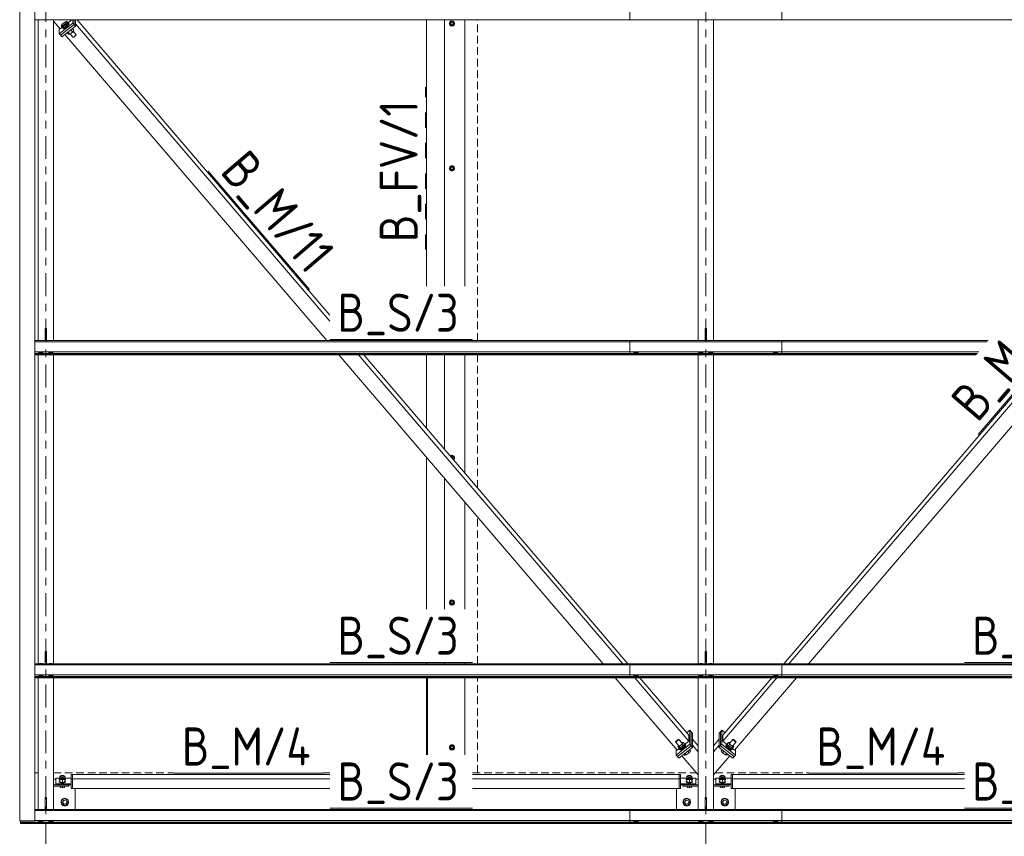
# Model space of a CAD drawing. Header units: millimetres. Extents: x 581 to 1768, y 561 to 1400.
# Tile 4 of 91: x 645 to 722, y 814 to 879. Entities that reach past the tile are written whole.
import ezdxf

# ---------------------------------------------------------------- set-up
doc = ezdxf.new("R2010")
doc.units = ezdxf.units.MM
doc.header["$LTSCALE"] = 0.6
for name, pattern in [('VERDECKT2', [1.5, 1, -0.5]), ('XKITLINE00', [0]), ('XKITLINE02', [4, 2, -2]), ('XKITLINE03', [6, 3, -1, 1, -1])]:
    doc.linetypes.add(name, pattern=pattern)
for name, color, linetype, lineweight in [('Bolt', 7, 'Continuous', 0), ('Part', 2, 'Continuous', 0), ('PartMark', 3, 'Continuous', 0), ('S-GRID', 1, 'Continuous', 0)]:
    doc.layers.add(name, color=color, linetype=linetype, lineweight=lineweight)
doc.styles.add('ISOCPEUR', font='ISOCPEUR.TTF')

msp = doc.modelspace()

# ---------------------------------------------------------------- linework, layer by layer
at = {"layer": 'Bolt', "color": 3, "linetype": 'XKITLINE00', "lineweight": 0}
for p, q in [((648.019, 878.082), (648.126, 878.236)), ((648.126, 878.236), (648.341, 878.404)), ((648.341, 878.264), (648.126, 878.096)), ((648.341, 878.404), (648.448, 878.418)), ((648.448, 878.418), (648.341, 878.264)), ((648.467, 878.116), (648.341, 878.264)), ((648.575, 878.27), (648.448, 878.418)), ((648.467, 878.116), (648.575, 878.27)), ((648.561, 878.215), (648.476, 878.117)), ((648.514, 878.072), (648.599, 878.171)), ((648.55, 878.298), (648.561, 878.303)), ((648.561, 878.303), (648.592, 878.283)), ((648.592, 878.283), (648.561, 878.215)), ((648.63, 878.239), (648.592, 878.283)), ((648.599, 878.171), (648.63, 878.239)), ((678.802, 878.444), (678.642, 878.352)), ((678.642, 878.352), (678.642, 878.167)), ((678.642, 878.167), (678.802, 878.075)), ((678.962, 878.352), (678.802, 878.444)), ((678.802, 878.075), (678.962, 878.167)), ((678.962, 878.167), (678.962, 878.352)), ((648.126, 878.096), (648.019, 878.082)), ((648.146, 877.934), (648.019, 878.082)), ((648.253, 877.948), (648.126, 878.096)), ((648.128, 877.92), (648.138, 877.943)), ((648.159, 877.901), (648.128, 877.92)), ((648.166, 877.876), (648.128, 877.92)), ((648.146, 877.934), (648.253, 877.948)), ((648.244, 877.935), (648.159, 877.901)), ((648.166, 877.876), (648.197, 877.856)), ((648.197, 877.856), (648.282, 877.891)), ((648.36, 878.014), (648.244, 877.935)), ((648.253, 877.948), (648.467, 878.116)), ((648.282, 877.891), (648.398, 877.97)), ((648.476, 878.117), (648.36, 878.014)), ((648.398, 877.97), (648.514, 878.072)), ((648.589, 877.416), (648.476, 877.548)), ((648.696, 877.43), (648.548, 877.603)), ((648.589, 877.416), (648.696, 877.43)), ((648.696, 877.43), (648.911, 877.597)), ((648.933, 877.191), (648.716, 877.445)), ((648.911, 877.597), (648.762, 877.771)), ((649.018, 877.752), (648.905, 877.883)), ((648.911, 877.597), (649.018, 877.752)), ((649.181, 877.385), (648.95, 877.654)), ((648.933, 877.191), (648.95, 877.18)), ((648.95, 877.18), (648.995, 877.199)), ((648.995, 877.199), (649.057, 877.241)), ((649.057, 877.241), (649.119, 877.296)), ((649.119, 877.296), (649.164, 877.348)), ((649.164, 877.348), (649.181, 877.385)), ((678.802, 867.044), (678.642, 866.952)), ((678.642, 866.952), (678.642, 866.767)), ((678.642, 866.767), (678.802, 866.675)), ((678.962, 866.952), (678.802, 867.044)), ((678.802, 866.675), (678.962, 866.767)), ((678.962, 866.767), (678.962, 866.952)), ((646.29, 853.291), (646.298, 853.294)), ((646.298, 853.294), (646.506, 853.294)), ((646.506, 853.294), (646.513, 853.291)), ((647.09, 853.291), (647.098, 853.294)), ((647.098, 853.294), (647.306, 853.294)), ((647.306, 853.294), (647.313, 853.291)), ((698.29, 853.291), (698.298, 853.294)), ((698.298, 853.294), (698.506, 853.294)), ((698.506, 853.294), (698.513, 853.291)), ((699.09, 853.291), (699.098, 853.294)), ((699.098, 853.294), (699.306, 853.294)), ((699.306, 853.294), (699.313, 853.291)), ((646.183, 852.385), (646.183, 852.419)), ((646.183, 852.385), (646.292, 852.329)), ((646.282, 852.27), (646.282, 852.335)), ((646.282, 852.27), (646.298, 852.253)), ((646.292, 852.329), (646.292, 852.419)), ((646.292, 852.329), (646.512, 852.329)), ((646.298, 852.253), (646.342, 852.24)), ((646.342, 852.24), (646.402, 852.235)), ((646.402, 852.235), (646.462, 852.24)), ((646.462, 852.24), (646.506, 852.253)), ((646.506, 852.253), (646.522, 852.27)), ((646.512, 852.329), (646.512, 852.419)), ((646.512, 852.329), (646.621, 852.385)), ((646.522, 852.27), (646.522, 852.335)), ((646.621, 852.385), (646.621, 852.419)), ((646.983, 852.385), (646.983, 852.419)), ((646.983, 852.385), (647.092, 852.329)), ((647.082, 852.27), (647.082, 852.335)), ((647.082, 852.27), (647.098, 852.253)), ((647.092, 852.329), (647.092, 852.419)), ((647.092, 852.329), (647.312, 852.329)), ((647.098, 852.253), (647.142, 852.24)), ((647.142, 852.24), (647.202, 852.235)), ((647.202, 852.235), (647.262, 852.24)), ((647.262, 852.24), (647.306, 852.253)), ((647.306, 852.253), (647.322, 852.27)), ((647.312, 852.329), (647.312, 852.419)), ((647.312, 852.329), (647.421, 852.385)), ((647.322, 852.27), (647.322, 852.335)), ((647.421, 852.385), (647.421, 852.419)), ((693.083, 852.384), (693.083, 852.419)), ((693.083, 852.384), (693.192, 852.329)), ((693.182, 852.289), (693.182, 852.334)), ((693.182, 852.289), (693.198, 852.271)), ((693.192, 852.329), (693.192, 852.419)), ((693.192, 852.329), (693.412, 852.329)), ((693.198, 852.271), (693.242, 852.258)), ((693.242, 852.258), (693.302, 852.254)), ((693.302, 852.254), (693.362, 852.258)), ((693.362, 852.258), (693.406, 852.271)), ((693.406, 852.271), (693.422, 852.289)), ((693.412, 852.329), (693.412, 852.419)), ((693.412, 852.329), (693.521, 852.384)), ((693.422, 852.289), (693.422, 852.334)), ((693.521, 852.384), (693.521, 852.419)), ((698.183, 852.385), (698.183, 852.419)), ((698.183, 852.385), (698.292, 852.329)), ((698.282, 852.27), (698.282, 852.335)), ((698.282, 852.27), (698.298, 852.253)), ((698.292, 852.329), (698.292, 852.419)), ((698.292, 852.329), (698.512, 852.329)), ((698.298, 852.253), (698.342, 852.24)), ((698.342, 852.24), (698.402, 852.235)), ((698.402, 852.235), (698.462, 852.24)), ((698.462, 852.24), (698.506, 852.253)), ((698.506, 852.253), (698.522, 852.27)), ((698.512, 852.329), (698.512, 852.419)), ((698.512, 852.329), (698.621, 852.385)), ((698.522, 852.27), (698.522, 852.335)), ((698.621, 852.385), (698.621, 852.419)), ((698.983, 852.385), (698.983, 852.419)), ((698.983, 852.385), (699.092, 852.329)), ((699.082, 852.27), (699.082, 852.335)), ((699.082, 852.27), (699.098, 852.253)), ((699.092, 852.329), (699.092, 852.419)), ((699.092, 852.329), (699.312, 852.329)), ((699.098, 852.253), (699.142, 852.24)), ((699.142, 852.24), (699.202, 852.235)), ((699.202, 852.235), (699.262, 852.24)), ((699.262, 852.24), (699.306, 852.253)), ((699.306, 852.253), (699.322, 852.27)), ((699.312, 852.329), (699.312, 852.419)), ((699.312, 852.329), (699.421, 852.385)), ((699.322, 852.27), (699.322, 852.335)), ((699.421, 852.385), (699.421, 852.419)), ((704.083, 852.384), (704.083, 852.419)), ((704.083, 852.384), (704.192, 852.329)), ((704.182, 852.289), (704.182, 852.334)), ((704.182, 852.289), (704.198, 852.271)), ((704.192, 852.329), (704.192, 852.419)), ((704.192, 852.329), (704.412, 852.329)), ((704.198, 852.271), (704.242, 852.258)), ((704.242, 852.258), (704.302, 852.254)), ((704.302, 852.254), (704.362, 852.258)), ((704.362, 852.258), (704.406, 852.271)), ((704.406, 852.271), (704.422, 852.289)), ((704.412, 852.329), (704.412, 852.419)), ((704.412, 852.329), (704.521, 852.384)), ((704.422, 852.289), (704.422, 852.334)), ((704.521, 852.384), (704.521, 852.419)), ((678.802, 844.244), (678.688, 844.178)), ((678.962, 844.152), (678.802, 844.244)), ((678.962, 843.967), (678.962, 844.152)), ((678.899, 843.931), (678.962, 843.967)), ((678.802, 832.844), (678.642, 832.752)), ((678.642, 832.752), (678.642, 832.567)), ((678.642, 832.567), (678.802, 832.475)), ((678.962, 832.752), (678.802, 832.844)), ((678.802, 832.475), (678.962, 832.567)), ((678.962, 832.567), (678.962, 832.752)), ((646.29, 827.853), (646.298, 827.857)), ((646.298, 827.857), (646.506, 827.857)), ((646.506, 827.857), (646.513, 827.853)), ((647.09, 827.853), (647.098, 827.857)), ((647.098, 827.857), (647.306, 827.857)), ((647.306, 827.857), (647.313, 827.853)), ((698.29, 827.853), (698.298, 827.857)), ((698.298, 827.857), (698.506, 827.857)), ((698.506, 827.857), (698.513, 827.853)), ((699.09, 827.853), (699.098, 827.857)), ((699.098, 827.857), (699.306, 827.857)), ((699.306, 827.857), (699.313, 827.853)), ((646.183, 826.947), (646.183, 826.981)), ((646.292, 826.892), (646.292, 826.981)), ((646.512, 826.892), (646.512, 826.981)), ((646.621, 826.947), (646.621, 826.981)), ((646.983, 826.947), (646.983, 826.981)), ((647.092, 826.892), (647.092, 826.981)), ((647.312, 826.892), (647.312, 826.981)), ((647.421, 826.947), (647.421, 826.981)), ((693.083, 826.947), (693.083, 826.981)), ((693.192, 826.891), (693.192, 826.981)), ((693.412, 826.891), (693.412, 826.981)), ((693.521, 826.947), (693.521, 826.981)), ((698.183, 826.947), (698.183, 826.981)), ((698.292, 826.892), (698.292, 826.981)), ((698.512, 826.892), (698.512, 826.981)), ((698.621, 826.947), (698.621, 826.981)), ((698.983, 826.947), (698.983, 826.981)), ((699.092, 826.892), (699.092, 826.981)), ((699.312, 826.892), (699.312, 826.981)), ((699.421, 826.947), (699.421, 826.981)), ((704.083, 826.947), (704.083, 826.981)), ((704.192, 826.891), (704.192, 826.981)), ((704.412, 826.891), (704.412, 826.981)), ((704.521, 826.947), (704.521, 826.981)), ((646.183, 826.947), (646.292, 826.892)), ((646.282, 826.833), (646.282, 826.897)), ((646.282, 826.833), (646.298, 826.815)), ((646.292, 826.892), (646.512, 826.892)), ((646.298, 826.815), (646.342, 826.802)), ((646.342, 826.802), (646.402, 826.798)), ((646.402, 826.798), (646.462, 826.802)), ((646.462, 826.802), (646.506, 826.815)), ((646.506, 826.815), (646.522, 826.833)), ((646.512, 826.892), (646.621, 826.947)), ((646.522, 826.833), (646.522, 826.897)), ((646.983, 826.947), (647.092, 826.892)), ((647.082, 826.833), (647.082, 826.897)), ((647.082, 826.833), (647.098, 826.815)), ((647.092, 826.892), (647.312, 826.892)), ((647.098, 826.815), (647.142, 826.802)), ((647.142, 826.802), (647.202, 826.798)), ((647.202, 826.798), (647.262, 826.802)), ((647.262, 826.802), (647.306, 826.815)), ((647.306, 826.815), (647.322, 826.833)), ((647.312, 826.892), (647.421, 826.947)), ((647.322, 826.833), (647.322, 826.897)), ((693.083, 826.947), (693.192, 826.891)), ((693.182, 826.851), (693.182, 826.896)), ((693.182, 826.851), (693.198, 826.833)), ((693.192, 826.891), (693.412, 826.891)), ((693.198, 826.833), (693.242, 826.821)), ((693.242, 826.821), (693.302, 826.816)), ((693.302, 826.816), (693.362, 826.821)), ((693.362, 826.821), (693.406, 826.833)), ((693.406, 826.833), (693.422, 826.851)), ((693.412, 826.891), (693.521, 826.947)), ((693.422, 826.851), (693.422, 826.896)), ((698.183, 826.947), (698.292, 826.892)), ((698.282, 826.833), (698.282, 826.897)), ((698.282, 826.833), (698.298, 826.815)), ((698.292, 826.892), (698.512, 826.892)), ((698.298, 826.815), (698.342, 826.802)), ((698.342, 826.802), (698.402, 826.798)), ((698.402, 826.798), (698.462, 826.802)), ((698.462, 826.802), (698.506, 826.815)), ((698.506, 826.815), (698.522, 826.833)), ((698.512, 826.892), (698.621, 826.947)), ((698.522, 826.833), (698.522, 826.897)), ((698.983, 826.947), (699.092, 826.892)), ((699.082, 826.833), (699.082, 826.897)), ((699.082, 826.833), (699.098, 826.815)), ((699.092, 826.892), (699.312, 826.892)), ((699.098, 826.815), (699.142, 826.802)), ((699.142, 826.802), (699.202, 826.798)), ((699.202, 826.798), (699.262, 826.802)), ((699.262, 826.802), (699.306, 826.815)), ((699.306, 826.815), (699.322, 826.833)), ((699.312, 826.892), (699.421, 826.947)), ((699.322, 826.833), (699.322, 826.897)), ((704.083, 826.947), (704.192, 826.891)), ((704.182, 826.851), (704.182, 826.896)), ((704.182, 826.851), (704.198, 826.833)), ((704.192, 826.891), (704.412, 826.891)), ((704.198, 826.833), (704.242, 826.821)), ((704.242, 826.821), (704.302, 826.816)), ((704.302, 826.816), (704.362, 826.821)), ((704.362, 826.821), (704.406, 826.833)), ((704.406, 826.833), (704.422, 826.851)), ((704.412, 826.891), (704.521, 826.947)), ((704.422, 826.851), (704.422, 826.896)), ((696.423, 821.689), (696.44, 821.726)), ((696.44, 821.679), (696.423, 821.689)), ((696.677, 821.393), (696.423, 821.689)), ((696.44, 821.726), (696.485, 821.778)), ((696.485, 821.697), (696.44, 821.679)), ((696.485, 821.778), (696.547, 821.833)), ((696.547, 821.74), (696.485, 821.697)), ((696.547, 821.833), (696.609, 821.875)), ((696.609, 821.794), (696.547, 821.74)), ((696.609, 821.875), (696.654, 821.894)), ((696.654, 821.847), (696.609, 821.794)), ((696.654, 821.894), (696.671, 821.883)), ((696.671, 821.883), (696.654, 821.847)), ((696.924, 821.587), (696.671, 821.883)), ((696.908, 821.644), (696.888, 821.629)), ((697.015, 821.658), (696.908, 821.644)), ((697.015, 821.658), (696.908, 821.504)), ((697.179, 821.466), (697.015, 821.658)), ((700.424, 821.466), (700.589, 821.658)), ((700.696, 821.644), (700.589, 821.658)), ((700.589, 821.658), (700.696, 821.504)), ((700.68, 821.587), (700.933, 821.883)), ((700.716, 821.629), (700.696, 821.644)), ((700.927, 821.393), (701.181, 821.689)), ((700.933, 821.883), (700.949, 821.894)), ((700.949, 821.847), (700.933, 821.883)), ((700.949, 821.894), (700.995, 821.875)), ((700.995, 821.794), (700.949, 821.847)), ((700.995, 821.875), (701.057, 821.833)), ((701.057, 821.74), (700.995, 821.794)), ((701.057, 821.833), (701.119, 821.778)), ((701.119, 821.697), (701.057, 821.74)), ((701.119, 821.778), (701.164, 821.726)), ((701.164, 821.679), (701.119, 821.697)), ((701.164, 821.726), (701.181, 821.689)), ((701.181, 821.689), (701.164, 821.679)), ((678.802, 821.444), (678.642, 821.352)), ((678.642, 821.352), (678.642, 821.167)), ((678.642, 821.167), (678.802, 821.075)), ((678.962, 821.352), (678.802, 821.444)), ((678.802, 821.075), (678.962, 821.167)), ((678.962, 821.167), (678.962, 821.352)), ((696.654, 821.42), (696.586, 821.322)), ((696.586, 821.322), (696.693, 821.336)), ((696.751, 821.13), (696.586, 821.322)), ((696.908, 821.504), (696.693, 821.336)), ((696.693, 821.336), (696.858, 821.144)), ((696.733, 821.116), (696.743, 821.139)), ((696.764, 821.097), (696.733, 821.116)), ((696.771, 821.072), (696.733, 821.116)), ((696.751, 821.13), (696.858, 821.144)), ((696.849, 821.131), (696.764, 821.097)), ((696.771, 821.072), (696.802, 821.052)), ((696.802, 821.052), (696.887, 821.087)), ((696.965, 821.21), (696.849, 821.131)), ((696.858, 821.144), (697.072, 821.312)), ((696.887, 821.087), (697.003, 821.166)), ((696.908, 821.504), (697.072, 821.312)), ((697.081, 821.313), (696.965, 821.21)), ((697.003, 821.166), (697.119, 821.268)), ((697.072, 821.312), (697.179, 821.466)), ((697.166, 821.411), (697.081, 821.313)), ((697.119, 821.268), (697.204, 821.367)), ((697.263, 820.67), (697.152, 820.799)), ((697.155, 821.495), (697.166, 821.499)), ((697.166, 821.499), (697.197, 821.48)), ((697.197, 821.48), (697.166, 821.411)), ((697.235, 821.435), (697.197, 821.48)), ((697.204, 821.367), (697.235, 821.435)), ((697.263, 820.67), (697.478, 820.838)), ((697.478, 820.838), (697.367, 820.967)), ((697.478, 820.838), (697.585, 820.992)), ((697.585, 820.992), (697.51, 821.079)), ((700.019, 820.992), (700.094, 821.079)), ((700.019, 820.992), (700.126, 820.838)), ((700.126, 820.838), (700.237, 820.967)), ((700.126, 820.838), (700.341, 820.67)), ((700.341, 820.67), (700.451, 820.799)), ((700.369, 821.435), (700.407, 821.48)), ((700.369, 821.435), (700.4, 821.367)), ((700.4, 821.367), (700.485, 821.268)), ((700.407, 821.48), (700.438, 821.499)), ((700.438, 821.411), (700.407, 821.48)), ((700.424, 821.466), (700.532, 821.312)), ((700.438, 821.499), (700.449, 821.495)), ((700.523, 821.313), (700.438, 821.411)), ((700.485, 821.268), (700.601, 821.166)), ((700.639, 821.21), (700.523, 821.313)), ((700.696, 821.504), (700.532, 821.312)), ((700.532, 821.312), (700.746, 821.144)), ((700.601, 821.166), (700.717, 821.087)), ((700.755, 821.131), (700.639, 821.21)), ((700.911, 821.336), (700.696, 821.504)), ((700.717, 821.087), (700.802, 821.052)), ((700.911, 821.336), (700.746, 821.144)), ((700.746, 821.144), (700.853, 821.13)), ((700.84, 821.097), (700.755, 821.131)), ((700.802, 821.052), (700.833, 821.072)), ((700.833, 821.072), (700.871, 821.116)), ((700.871, 821.116), (700.84, 821.097)), ((700.853, 821.13), (701.018, 821.322)), ((700.861, 821.139), (700.871, 821.116)), ((701.018, 821.322), (700.911, 821.336)), ((701.018, 821.322), (700.95, 821.42)), ((697.156, 820.656), (697.081, 820.744)), ((697.156, 820.656), (697.263, 820.67)), ((700.341, 820.67), (700.448, 820.656)), ((700.448, 820.656), (700.523, 820.744)), ((647.862, 818.773), (647.894, 818.808)), ((647.894, 818.738), (647.862, 818.773)), ((647.862, 818.725), (647.862, 818.773)), ((647.862, 818.725), (647.894, 818.69)), ((647.862, 818.568), (647.894, 818.603)), ((647.894, 818.533), (647.862, 818.568)), ((647.862, 818.52), (647.862, 818.568)), ((647.862, 818.52), (647.894, 818.485)), ((647.894, 818.808), (647.912, 818.813)), ((647.912, 818.732), (647.894, 818.738)), ((647.894, 818.69), (647.912, 818.685)), ((647.894, 818.603), (647.912, 818.608)), ((647.982, 818.507), (647.894, 818.533)), ((647.894, 818.485), (647.982, 818.459)), ((647.982, 819.008), (647.912, 818.996)), ((647.912, 818.996), (647.912, 818.791)), ((647.912, 818.932), (648.102, 818.9)), ((647.982, 818.803), (647.912, 818.791)), ((647.912, 818.791), (647.912, 818.536)), ((647.912, 818.727), (648.102, 818.695)), ((647.912, 818.536), (648.102, 818.504)), ((647.982, 819.021), (647.998, 819.039)), ((647.998, 819.004), (647.982, 819.021)), ((647.982, 818.964), (647.982, 819.021)), ((647.982, 818.817), (647.998, 818.834)), ((647.998, 818.799), (647.982, 818.817)), ((647.982, 818.759), (647.982, 818.817)), ((648.102, 818.498), (647.982, 818.507)), ((647.982, 818.459), (648.102, 818.45)), ((647.998, 819.039), (648.042, 819.052)), ((648.042, 818.991), (647.998, 819.004)), ((647.998, 818.834), (648.042, 818.847)), ((648.042, 818.786), (647.998, 818.799)), ((648.042, 819.052), (648.102, 819.056)), ((648.102, 818.986), (648.042, 818.991)), ((648.042, 818.847), (648.102, 818.852)), ((648.102, 818.782), (648.042, 818.786)), ((648.102, 819.056), (648.162, 819.052)), ((648.162, 818.991), (648.102, 818.986)), ((648.102, 818.9), (648.292, 818.932)), ((648.102, 818.9), (648.102, 818.852)), ((648.102, 818.852), (648.162, 818.847)), ((648.162, 818.786), (648.102, 818.782)), ((648.102, 818.695), (648.292, 818.727)), ((648.102, 818.695), (648.102, 818.504)), ((648.102, 818.504), (648.292, 818.536)), ((648.222, 818.507), (648.102, 818.498)), ((648.102, 818.45), (648.222, 818.459)), ((648.162, 819.052), (648.206, 819.039)), ((648.206, 819.004), (648.162, 818.991)), ((648.162, 818.847), (648.206, 818.834)), ((648.206, 818.799), (648.162, 818.786)), ((648.206, 819.039), (648.222, 819.021)), ((648.222, 819.021), (648.206, 819.004)), ((648.206, 818.834), (648.222, 818.817)), ((648.222, 818.817), (648.206, 818.799)), ((648.222, 818.964), (648.222, 819.021)), ((648.222, 819.008), (648.292, 818.996)), ((648.222, 818.759), (648.222, 818.817)), ((648.222, 818.803), (648.292, 818.791)), ((648.31, 818.533), (648.222, 818.507)), ((648.222, 818.459), (648.31, 818.485)), ((648.292, 818.996), (648.292, 818.536)), ((648.292, 818.813), (648.31, 818.808)), ((648.31, 818.738), (648.292, 818.732)), ((648.292, 818.685), (648.31, 818.69)), ((648.292, 818.608), (648.31, 818.603)), ((648.31, 818.808), (648.342, 818.773)), ((648.342, 818.773), (648.31, 818.738)), ((648.31, 818.69), (648.342, 818.725)), ((648.31, 818.603), (648.342, 818.568)), ((648.342, 818.568), (648.31, 818.533)), ((648.31, 818.485), (648.342, 818.52)), ((648.342, 818.725), (648.342, 818.773)), ((648.342, 818.52), (648.342, 818.568)), ((697.262, 818.773), (697.294, 818.808)), ((697.294, 818.738), (697.262, 818.773)), ((697.262, 818.725), (697.262, 818.773)), ((697.262, 818.725), (697.294, 818.69)), ((697.262, 818.568), (697.294, 818.603)), ((697.294, 818.533), (697.262, 818.568)), ((697.262, 818.52), (697.262, 818.568)), ((697.262, 818.52), (697.294, 818.485)), ((697.294, 818.808), (697.312, 818.813)), ((697.312, 818.732), (697.294, 818.738)), ((697.294, 818.69), (697.312, 818.685)), ((697.294, 818.603), (697.312, 818.608)), ((697.382, 818.507), (697.294, 818.533)), ((697.294, 818.485), (697.382, 818.459)), ((697.382, 819.008), (697.312, 818.996)), ((697.312, 818.996), (697.312, 818.536)), ((697.312, 818.932), (697.502, 818.9)), ((697.312, 818.791), (697.382, 818.803)), ((697.312, 818.727), (697.502, 818.695)), ((697.312, 818.536), (697.502, 818.504)), ((697.382, 819.021), (697.398, 819.039)), ((697.398, 819.004), (697.382, 819.021)), ((697.382, 818.964), (697.382, 819.021)), ((697.382, 818.817), (697.398, 818.834)), ((697.398, 818.799), (697.382, 818.817)), ((697.382, 818.759), (697.382, 818.817)), ((697.502, 818.498), (697.382, 818.507)), ((697.382, 818.459), (697.502, 818.45)), ((697.398, 819.039), (697.442, 819.052)), ((697.442, 818.991), (697.398, 819.004)), ((697.398, 818.834), (697.442, 818.847)), ((697.442, 818.786), (697.398, 818.799)), ((697.442, 819.052), (697.502, 819.056)), ((697.502, 818.986), (697.442, 818.991)), ((697.442, 818.847), (697.502, 818.852)), ((697.502, 818.782), (697.442, 818.786)), ((697.502, 819.056), (697.562, 819.052)), ((697.562, 818.991), (697.502, 818.986)), ((697.502, 818.9), (697.692, 818.932)), ((697.502, 818.852), (697.502, 818.9)), ((697.502, 818.852), (697.562, 818.847)), ((697.562, 818.786), (697.502, 818.782)), ((697.502, 818.695), (697.692, 818.727)), ((697.502, 818.504), (697.502, 818.695)), ((697.502, 818.504), (697.692, 818.536)), ((697.622, 818.507), (697.502, 818.498)), ((697.502, 818.45), (697.622, 818.459)), ((697.562, 819.052), (697.606, 819.039)), ((697.606, 819.004), (697.562, 818.991)), ((697.562, 818.847), (697.606, 818.834)), ((697.606, 818.799), (697.562, 818.786)), ((697.606, 819.039), (697.622, 819.021)), ((697.622, 819.021), (697.606, 819.004)), ((697.606, 818.834), (697.622, 818.817)), ((697.622, 818.817), (697.606, 818.799)), ((697.622, 818.964), (697.622, 819.021)), ((697.692, 818.996), (697.622, 819.008)), ((697.622, 818.759), (697.622, 818.817)), ((697.692, 818.791), (697.622, 818.803)), ((697.71, 818.533), (697.622, 818.507)), ((697.622, 818.459), (697.71, 818.485)), ((697.692, 818.791), (697.692, 818.996)), ((697.692, 818.813), (697.71, 818.808)), ((697.692, 818.536), (697.692, 818.791)), ((697.71, 818.738), (697.692, 818.732)), ((697.692, 818.685), (697.71, 818.69)), ((697.692, 818.608), (697.71, 818.603)), ((697.71, 818.808), (697.742, 818.773)), ((697.742, 818.773), (697.71, 818.738)), ((697.71, 818.69), (697.742, 818.725)), ((697.71, 818.603), (697.742, 818.568)), ((697.742, 818.568), (697.71, 818.533)), ((697.71, 818.485), (697.742, 818.52)), ((697.742, 818.725), (697.742, 818.773)), ((697.742, 818.52), (697.742, 818.568)), ((699.862, 818.773), (699.894, 818.808)), ((699.894, 818.738), (699.862, 818.773)), ((699.862, 818.725), (699.862, 818.773)), ((699.862, 818.725), (699.894, 818.69)), ((699.862, 818.568), (699.894, 818.603)), ((699.894, 818.533), (699.862, 818.568)), ((699.862, 818.52), (699.862, 818.568)), ((699.862, 818.52), (699.894, 818.485)), ((699.894, 818.808), (699.912, 818.813)), ((699.912, 818.732), (699.894, 818.738)), ((699.894, 818.69), (699.912, 818.685)), ((699.894, 818.603), (699.912, 818.608)), ((699.982, 818.507), (699.894, 818.533)), ((699.894, 818.485), (699.982, 818.459)), ((699.912, 818.996), (699.982, 819.008)), ((699.912, 818.996), (699.912, 818.536)), ((699.912, 818.932), (700.102, 818.9)), ((699.912, 818.791), (699.982, 818.803)), ((699.912, 818.727), (700.102, 818.695)), ((699.912, 818.536), (700.102, 818.504)), ((699.982, 819.021), (699.998, 819.039)), ((699.998, 819.004), (699.982, 819.021)), ((699.982, 818.964), (699.982, 819.021)), ((699.982, 818.817), (699.998, 818.834)), ((699.998, 818.799), (699.982, 818.817)), ((699.982, 818.759), (699.982, 818.817)), ((700.102, 818.498), (699.982, 818.507)), ((699.982, 818.459), (700.102, 818.45)), ((699.998, 819.039), (700.042, 819.052)), ((700.042, 818.991), (699.998, 819.004)), ((699.998, 818.834), (700.042, 818.847)), ((700.042, 818.786), (699.998, 818.799)), ((700.042, 819.052), (700.102, 819.056)), ((700.102, 818.986), (700.042, 818.991)), ((700.042, 818.847), (700.102, 818.852)), ((700.102, 818.782), (700.042, 818.786)), ((700.102, 819.056), (700.162, 819.052)), ((700.162, 818.991), (700.102, 818.986)), ((700.102, 818.9), (700.292, 818.932)), ((700.102, 818.9), (700.102, 818.852)), ((700.102, 818.852), (700.162, 818.847)), ((700.162, 818.786), (700.102, 818.782)), ((700.102, 818.695), (700.292, 818.727)), ((700.102, 818.695), (700.102, 818.504)), ((700.102, 818.504), (700.292, 818.536)), ((700.222, 818.507), (700.102, 818.498)), ((700.102, 818.45), (700.222, 818.459)), ((700.162, 819.052), (700.206, 819.039)), ((700.206, 819.004), (700.162, 818.991)), ((700.162, 818.847), (700.206, 818.834)), ((700.206, 818.799), (700.162, 818.786)), ((700.206, 819.039), (700.222, 819.021)), ((700.222, 819.021), (700.206, 819.004)), ((700.206, 818.834), (700.222, 818.817)), ((700.222, 818.817), (700.206, 818.799)), ((700.222, 818.964), (700.222, 819.021)), ((700.222, 819.008), (700.292, 818.996)), ((700.222, 818.759), (700.222, 818.817)), ((700.222, 818.803), (700.292, 818.791)), ((700.31, 818.533), (700.222, 818.507)), ((700.222, 818.459), (700.31, 818.485)), ((700.292, 818.996), (700.292, 818.536)), ((700.292, 818.813), (700.31, 818.808)), ((700.31, 818.738), (700.292, 818.732)), ((700.292, 818.685), (700.31, 818.69)), ((700.292, 818.608), (700.31, 818.603)), ((700.31, 818.808), (700.342, 818.773)), ((700.342, 818.773), (700.31, 818.738)), ((700.31, 818.69), (700.342, 818.725)), ((700.31, 818.603), (700.342, 818.568)), ((700.342, 818.568), (700.31, 818.533)), ((700.31, 818.485), (700.342, 818.52)), ((700.342, 818.725), (700.342, 818.773)), ((700.342, 818.52), (700.342, 818.568)), ((647.922, 818.107), (647.922, 818.212)), ((647.922, 818.107), (648.102, 818.077)), ((648.102, 818.211), (648.089, 818.212)), ((648.115, 818.212), (648.102, 818.211)), ((648.102, 818.211), (648.102, 818.077)), ((648.102, 818.077), (648.282, 818.107)), ((648.282, 818.107), (648.282, 818.212)), ((697.322, 818.107), (697.322, 818.212)), ((697.322, 818.107), (697.502, 818.077)), ((697.489, 818.212), (697.502, 818.211)), ((697.502, 818.211), (697.515, 818.212)), ((697.502, 818.077), (697.502, 818.211)), ((697.502, 818.077), (697.682, 818.107)), ((697.682, 818.107), (697.682, 818.212)), ((699.922, 818.107), (699.922, 818.212)), ((699.922, 818.107), (700.102, 818.077)), ((700.102, 818.211), (700.089, 818.212)), ((700.115, 818.212), (700.102, 818.211)), ((700.102, 818.211), (700.102, 818.077)), ((700.102, 818.077), (700.282, 818.107)), ((700.282, 818.107), (700.282, 818.212)), ((648.302, 817.231), (648.062, 817.092)), ((648.062, 817.092), (648.062, 816.815)), ((648.542, 817.092), (648.302, 817.231)), ((648.542, 816.815), (648.542, 817.092)), ((697.302, 817.231), (697.062, 817.092)), ((697.062, 817.092), (697.062, 816.815)), ((697.542, 817.092), (697.302, 817.231)), ((697.542, 816.815), (697.542, 817.092)), ((700.302, 817.231), (700.062, 817.092)), ((700.062, 817.092), (700.062, 816.815)), ((700.542, 817.092), (700.302, 817.231)), ((700.542, 816.815), (700.542, 817.092)), ((646.291, 816.378), (646.298, 816.381)), ((646.298, 816.381), (646.506, 816.381)), ((646.506, 816.381), (646.512, 816.378)), ((647.091, 816.378), (647.098, 816.381)), ((647.098, 816.381), (647.306, 816.381)), ((647.306, 816.381), (647.312, 816.378)), ((648.062, 816.815), (648.302, 816.676)), ((648.302, 816.676), (648.542, 816.815)), ((697.062, 816.815), (697.302, 816.676)), ((697.302, 816.676), (697.542, 816.815)), ((698.291, 816.378), (698.298, 816.381)), ((698.298, 816.381), (698.506, 816.381)), ((698.506, 816.381), (698.512, 816.378)), ((699.091, 816.378), (699.098, 816.381)), ((699.098, 816.381), (699.306, 816.381)), ((699.306, 816.381), (699.312, 816.378)), ((700.062, 816.815), (700.302, 816.676)), ((700.302, 816.676), (700.542, 816.815)), ((646.183, 815.471), (646.183, 815.506)), ((646.183, 815.471), (646.292, 815.416)), ((646.282, 815.357), (646.282, 815.421)), ((646.282, 815.357), (646.298, 815.339)), ((646.292, 815.416), (646.292, 815.506)), ((646.292, 815.416), (646.512, 815.416)), ((646.298, 815.339), (646.342, 815.327)), ((646.342, 815.327), (646.402, 815.322)), ((646.402, 815.322), (646.462, 815.327)), ((646.462, 815.327), (646.506, 815.339)), ((646.506, 815.339), (646.522, 815.357)), ((646.512, 815.416), (646.512, 815.506)), ((646.512, 815.416), (646.621, 815.471)), ((646.522, 815.357), (646.522, 815.421)), ((646.621, 815.471), (646.621, 815.506)), ((646.983, 815.471), (646.983, 815.506)), ((646.983, 815.471), (647.092, 815.416)), ((647.082, 815.357), (647.082, 815.421)), ((647.082, 815.357), (647.098, 815.339)), ((647.092, 815.416), (647.092, 815.506)), ((647.092, 815.416), (647.312, 815.416)), ((647.098, 815.339), (647.142, 815.327)), ((647.142, 815.327), (647.202, 815.322)), ((647.202, 815.322), (647.262, 815.327)), ((647.262, 815.327), (647.306, 815.339)), ((647.306, 815.339), (647.322, 815.357)), ((647.312, 815.416), (647.312, 815.506)), ((647.312, 815.416), (647.421, 815.471)), ((647.322, 815.357), (647.322, 815.421)), ((647.421, 815.471), (647.421, 815.506)), ((693.083, 815.471), (693.083, 815.506)), ((693.083, 815.471), (693.192, 815.416)), ((693.182, 815.376), (693.182, 815.421)), ((693.182, 815.376), (693.198, 815.358)), ((693.192, 815.416), (693.192, 815.506)), ((693.192, 815.416), (693.412, 815.416)), ((693.198, 815.358), (693.242, 815.345)), ((693.242, 815.345), (693.302, 815.341)), ((693.302, 815.341), (693.362, 815.345)), ((693.362, 815.345), (693.406, 815.358)), ((693.406, 815.358), (693.422, 815.376)), ((693.412, 815.416), (693.412, 815.506)), ((693.412, 815.416), (693.521, 815.471)), ((693.422, 815.376), (693.422, 815.421)), ((693.521, 815.471), (693.521, 815.506)), ((698.183, 815.471), (698.183, 815.506)), ((698.183, 815.471), (698.292, 815.416)), ((698.282, 815.357), (698.282, 815.421)), ((698.282, 815.357), (698.298, 815.339)), ((698.292, 815.416), (698.292, 815.506)), ((698.292, 815.416), (698.512, 815.416)), ((698.298, 815.339), (698.342, 815.327)), ((698.342, 815.327), (698.402, 815.322)), ((698.402, 815.322), (698.462, 815.327)), ((698.462, 815.327), (698.506, 815.339)), ((698.506, 815.339), (698.522, 815.357)), ((698.512, 815.416), (698.512, 815.506)), ((698.512, 815.416), (698.621, 815.471)), ((698.522, 815.357), (698.522, 815.421)), ((698.621, 815.471), (698.621, 815.506)), ((698.983, 815.471), (698.983, 815.506)), ((698.983, 815.471), (699.092, 815.416)), ((699.082, 815.357), (699.082, 815.421)), ((699.082, 815.357), (699.098, 815.339)), ((699.092, 815.416), (699.092, 815.506)), ((699.092, 815.416), (699.312, 815.416)), ((699.098, 815.339), (699.142, 815.327)), ((699.142, 815.327), (699.202, 815.322)), ((699.202, 815.322), (699.262, 815.327)), ((699.262, 815.327), (699.306, 815.339)), ((699.306, 815.339), (699.322, 815.357)), ((699.312, 815.416), (699.312, 815.506)), ((699.312, 815.416), (699.421, 815.471)), ((699.322, 815.357), (699.322, 815.421)), ((699.421, 815.471), (699.421, 815.506)), ((704.083, 815.471), (704.083, 815.506)), ((704.083, 815.471), (704.192, 815.416)), ((704.182, 815.376), (704.182, 815.421)), ((704.182, 815.376), (704.198, 815.358)), ((704.192, 815.416), (704.192, 815.506)), ((704.192, 815.416), (704.412, 815.416)), ((704.198, 815.358), (704.242, 815.345)), ((704.242, 815.345), (704.302, 815.341)), ((704.302, 815.341), (704.362, 815.345)), ((704.362, 815.345), (704.406, 815.358)), ((704.406, 815.358), (704.422, 815.376)), ((704.412, 815.416), (704.412, 815.506)), ((704.412, 815.416), (704.521, 815.471)), ((704.422, 815.376), (704.422, 815.421)), ((704.521, 815.471), (704.521, 815.506))]:
    msp.add_line(p, q, dxfattribs=at)
for centre, radius, start, end in [((678.802, 878.26), 0.21, 120, 300), ((678.802, 878.26), 0.21, 300, 120), ((678.802, 878.26), 0.1, 120, 300), ((678.802, 878.26), 0.1, 300, 120), ((678.802, 866.86), 0.21, 120, 300), ((678.802, 866.86), 0.21, 300, 120), ((678.802, 866.86), 0.1, 120, 300), ((678.802, 866.86), 0.1, 300, 120), ((678.802, 844.06), 0.21, 307.91159, 133.21192), ((678.802, 844.06), 0.1, 305.04182, 136.14606), ((678.802, 832.66), 0.21, 120, 300), ((678.802, 832.66), 0.21, 300, 120), ((678.802, 832.66), 0.1, 120, 300), ((678.802, 832.66), 0.1, 300, 120), ((678.802, 821.26), 0.21, 120, 300), ((678.802, 821.26), 0.21, 300, 120), ((678.802, 821.26), 0.1, 120, 300), ((678.802, 821.26), 0.1, 300, 120), ((648.302, 816.953), 0.3, 120, 300), ((648.302, 816.953), 0.16, 120, 300), ((648.302, 816.953), 0.3, 300, 120), ((648.302, 816.953), 0.16, 300, 120), ((697.302, 816.953), 0.3, 120, 300), ((697.302, 816.953), 0.16, 120, 300), ((697.302, 816.953), 0.3, 300, 120), ((697.302, 816.953), 0.16, 300, 120), ((700.302, 816.953), 0.3, 120, 300), ((700.302, 816.953), 0.16, 120, 300), ((700.302, 816.953), 0.3, 300, 120), ((700.302, 816.953), 0.16, 300, 120)]:
    msp.add_arc(centre, radius, start, end, dxfattribs=at)
at = {"layer": 'Part', "color": 2, "linetype": 'XKITLINE00', "lineweight": 0}
for p, q in [((644.742, 815.488), (644.742, 983.02)), ((645.942, 815.488), (645.942, 982.686)), ((692.802, 878.566), (692.802, 879.685)), ((704.802, 878.566), (704.802, 879.685)), ((645.942, 878.566), (704.802, 878.566)), ((646.202, 853.291), (646.202, 878.566)), ((647.402, 853.291), (647.402, 878.566)), ((647.402, 878.462), (647.402, 878.566)), ((647.934, 877.84), (647.402, 878.462)), ((647.856, 877.458), (648.94, 878.306)), ((647.934, 877.84), (648.862, 878.566)), ((647.958, 877.34), (649.041, 878.187)), ((647.958, 877.34), (649.041, 878.187)), ((648.94, 878.306), (648.94, 878.566)), ((649.041, 878.187), (648.94, 878.306)), ((649.041, 878.187), (649.041, 878.566)), ((649.041, 878.187), (649.041, 878.566)), ((649.143, 878.069), (649.041, 878.187)), ((649.143, 878.069), (649.143, 878.566)), ((669.175, 854.828), (649.143, 878.24)), ((669.175, 855.296), (649.263, 878.566)), ((676.802, 857.591), (676.802, 878.566)), ((678.202, 857.591), (678.202, 878.566)), ((679.802, 857.591), (679.802, 878.566)), ((756.802, 878.566), (692.802, 878.566)), ((698.202, 853.291), (698.202, 878.566)), ((699.402, 853.291), (699.402, 878.566)), ((647.856, 877.458), (647.856, 877.931)), ((647.958, 877.34), (647.856, 877.458)), ((648.059, 877.221), (649.143, 878.069)), ((668.94, 853.291), (648.301, 877.411)), ((648.059, 877.221), (647.958, 877.34)), ((646.752, 854.24), (646.752, 853.291)), ((646.752, 854.24), (646.852, 854.24)), ((646.752, 854.123), (646.852, 854.123)), ((646.852, 854.24), (646.852, 853.291)), ((698.752, 854.24), (698.752, 853.291)), ((698.752, 854.24), (698.852, 854.24)), ((698.752, 854.123), (698.852, 854.123)), ((698.852, 854.24), (698.852, 853.291)), ((670.491, 853.291), (670.405, 853.391)), ((670.891, 853.291), (670.805, 853.391)), ((676.802, 853.291), (676.802, 853.391)), ((678.202, 853.291), (678.202, 853.391)), ((679.802, 853.291), (679.802, 853.391)), ((704.802, 853.291), (645.942, 853.291)), ((645.942, 853.203), (704.802, 853.203)), ((721.054, 853.291), (692.802, 853.291)), ((692.802, 852.172), (692.802, 853.291)), ((692.802, 853.203), (720.979, 853.203)), ((704.802, 852.172), (704.802, 853.291)), ((645.942, 852.419), (704.802, 852.419)), ((645.942, 852.287), (704.802, 852.287)), ((645.942, 852.211), (704.802, 852.211)), ((645.942, 852.172), (704.802, 852.172)), ((646.202, 827.853), (646.202, 852.172)), ((647.402, 827.853), (647.402, 852.172)), ((690.706, 827.853), (669.897, 852.172)), ((692.256, 827.853), (671.447, 852.172)), ((692.657, 827.853), (671.848, 852.172)), ((676.802, 846.382), (676.802, 852.172)), ((678.202, 844.746), (678.202, 852.172)), ((679.802, 842.876), (679.802, 852.172)), ((692.802, 852.419), (720.308, 852.419)), ((692.802, 852.287), (720.195, 852.287)), ((692.802, 852.211), (720.13, 852.211)), ((720.097, 852.172), (692.802, 852.172)), ((698.202, 827.853), (698.202, 852.172)), ((699.402, 827.853), (699.402, 852.172)), ((704.947, 827.853), (725.756, 852.172)), ((705.347, 827.853), (726.156, 852.172)), ((706.898, 827.853), (727.707, 852.172)), ((676.802, 832.153), (676.802, 844.103)), ((678.202, 832.153), (678.202, 842.466)), ((679.802, 832.153), (679.802, 840.596)), ((646.752, 828.803), (646.752, 827.853)), ((646.752, 828.803), (646.852, 828.803)), ((646.752, 828.686), (646.852, 828.686)), ((646.852, 828.803), (646.852, 827.853)), ((698.752, 828.803), (698.752, 827.853)), ((698.752, 828.803), (698.852, 828.803)), ((698.752, 828.686), (698.852, 828.686)), ((698.852, 828.803), (698.852, 827.853)), ((704.802, 827.853), (645.942, 827.853)), ((645.942, 827.765), (704.802, 827.765)), ((676.802, 827.853), (676.802, 827.953)), ((678.202, 827.853), (678.202, 827.953)), ((679.802, 827.853), (679.802, 827.953)), ((756.802, 827.853), (692.802, 827.853)), ((692.802, 826.735), (692.802, 827.853)), ((692.802, 827.765), (756.802, 827.765)), ((704.802, 826.735), (704.802, 827.853)), ((645.942, 826.981), (704.802, 826.981)), ((692.802, 826.981), (756.802, 826.981)), ((645.942, 826.849), (704.802, 826.849)), ((645.942, 826.773), (704.802, 826.773)), ((645.942, 826.735), (704.802, 826.735)), ((646.202, 816.378), (646.202, 826.735)), ((647.402, 816.378), (647.402, 826.735)), ((676.802, 820.678), (676.802, 826.735)), ((676.862, 820.678), (676.862, 826.735)), ((679.802, 820.678), (679.802, 826.735)), ((696.539, 821.036), (691.663, 826.735)), ((692.802, 826.849), (756.802, 826.849)), ((692.802, 826.773), (756.802, 826.773)), ((756.802, 826.735), (692.802, 826.735)), ((697.467, 821.763), (693.213, 826.735)), ((697.467, 822.231), (693.614, 826.735)), ((698.202, 816.378), (698.202, 826.735)), ((699.402, 816.378), (699.402, 826.735)), ((700.136, 821.763), (704.39, 826.735)), ((700.136, 822.231), (703.99, 826.735)), ((701.065, 821.036), (705.941, 826.735)), ((697.545, 822.613), (697.303, 822.423)), ((697.545, 821.502), (697.545, 822.613)), ((697.646, 822.495), (697.545, 822.613)), ((697.646, 821.384), (697.646, 822.495)), ((697.646, 822.495), (697.747, 822.376)), ((697.646, 821.384), (697.646, 822.495)), ((697.747, 821.265), (697.747, 822.376)), ((699.856, 822.376), (699.958, 822.495)), ((699.856, 821.265), (699.856, 822.376)), ((700.059, 822.613), (699.958, 822.495)), ((699.958, 821.384), (699.958, 822.495)), ((699.958, 821.384), (699.958, 822.495)), ((700.059, 821.502), (700.059, 822.613)), ((700.301, 822.423), (700.059, 822.613)), ((697.467, 821.763), (696.539, 821.036)), ((697.467, 822.231), (697.467, 821.763)), ((698.202, 821.372), (697.747, 821.904)), ((699.402, 821.372), (699.856, 821.904)), ((700.136, 822.231), (700.136, 821.763)), ((700.136, 821.763), (701.065, 821.036)), ((697.545, 821.502), (696.461, 820.654)), ((696.461, 820.654), (696.461, 821.127)), ((697.646, 821.384), (696.563, 820.536)), ((696.563, 820.536), (697.646, 821.384)), ((696.664, 820.417), (697.747, 821.265)), ((697.646, 821.384), (697.545, 821.502)), ((697.747, 821.265), (697.646, 821.384)), ((698.202, 820.904), (697.747, 821.436)), ((698.202, 819.092), (698.202, 820.904)), ((699.402, 820.904), (699.856, 821.436)), ((699.402, 820.904), (699.402, 819.092)), ((699.958, 821.384), (699.856, 821.265)), ((699.856, 821.265), (700.94, 820.417)), ((699.958, 821.384), (700.059, 821.502)), ((701.041, 820.536), (699.958, 821.384)), ((699.958, 821.384), (701.041, 820.536)), ((701.142, 820.654), (700.059, 821.502)), ((701.142, 820.654), (701.142, 821.127)), ((696.461, 820.654), (696.563, 820.536)), ((696.563, 820.536), (696.664, 820.417)), ((698.202, 819.092), (696.906, 820.607)), ((699.402, 819.092), (700.698, 820.607)), ((700.94, 820.417), (701.041, 820.536)), ((701.041, 820.536), (701.142, 820.654)), ((647.402, 818.758), (647.602, 818.758)), ((648.802, 818.842), (647.602, 818.842)), ((647.602, 818.842), (647.602, 818.308)), ((648.902, 819.133), (648.802, 819.133)), ((648.802, 819.133), (648.802, 818.447)), ((648.802, 818.782), (648.902, 818.782)), ((648.802, 818.447), (648.802, 818.308)), ((669.175, 819.133), (648.902, 819.133)), ((648.902, 819.133), (648.902, 818.017)), ((648.902, 819.133), (648.902, 818.017)), ((648.902, 818.782), (669.175, 818.782)), ((696.702, 819.133), (680.429, 819.133)), ((680.429, 818.782), (696.702, 818.782)), ((696.702, 819.133), (696.702, 818.017)), ((696.702, 819.133), (696.802, 819.133)), ((696.702, 819.133), (696.702, 818.017)), ((696.702, 818.782), (696.802, 818.782)), ((696.802, 819.133), (696.802, 818.447)), ((696.802, 818.842), (698.002, 818.842)), ((696.802, 818.447), (696.802, 818.308)), ((698.002, 818.308), (698.002, 818.842)), ((698.002, 818.758), (698.202, 818.758)), ((699.402, 818.758), (699.602, 818.758)), ((700.802, 818.842), (699.602, 818.842)), ((699.602, 818.842), (699.602, 818.308)), ((700.902, 819.133), (700.802, 819.133)), ((700.802, 819.133), (700.802, 818.447)), ((700.802, 818.782), (700.902, 818.782)), ((700.802, 818.447), (700.802, 818.308)), ((719.175, 819.133), (700.902, 819.133)), ((700.902, 819.133), (700.902, 818.017)), ((700.902, 819.133), (700.902, 818.017)), ((700.902, 818.782), (719.175, 818.782)), ((647.402, 818.308), (648.602, 818.308)), ((647.402, 818.212), (648.602, 818.212)), ((648.802, 818.403), (647.602, 818.403)), ((648.802, 818.308), (647.602, 818.308)), ((648.602, 818.308), (648.602, 818.212)), ((648.802, 818.017), (648.802, 818.308)), ((648.802, 818.017), (648.902, 818.017)), ((648.902, 818.017), (669.175, 818.017)), ((649.102, 816.378), (649.102, 818.017)), ((680.429, 818.017), (696.702, 818.017)), ((696.502, 816.378), (696.502, 818.017)), ((696.702, 818.017), (696.802, 818.017)), ((696.802, 818.403), (698.002, 818.403)), ((696.802, 818.017), (696.802, 818.308)), ((696.802, 818.308), (698.002, 818.308)), ((698.202, 818.308), (697.002, 818.308)), ((697.002, 818.308), (697.002, 818.212)), ((697.002, 818.212), (698.202, 818.212)), ((699.402, 818.308), (700.602, 818.308)), ((699.402, 818.212), (700.602, 818.212)), ((700.802, 818.403), (699.602, 818.403)), ((700.802, 818.308), (699.602, 818.308)), ((700.602, 818.308), (700.602, 818.212)), ((700.802, 818.017), (700.802, 818.308)), ((700.802, 818.017), (700.902, 818.017)), ((700.902, 818.017), (719.175, 818.017)), ((701.102, 816.378), (701.102, 818.017)), ((646.752, 817.327), (646.752, 816.378)), ((646.752, 817.327), (646.852, 817.327)), ((646.752, 817.21), (646.852, 817.21)), ((646.852, 817.327), (646.852, 816.378)), ((698.752, 817.327), (698.752, 816.378)), ((698.752, 817.327), (698.852, 817.327)), ((698.752, 817.21), (698.852, 817.21)), ((698.852, 817.327), (698.852, 816.378)), ((704.802, 816.378), (645.942, 816.378)), ((645.942, 816.29), (704.802, 816.29)), ((756.802, 816.378), (692.802, 816.378)), ((692.802, 815.259), (692.802, 816.378)), ((692.802, 816.29), (756.802, 816.29)), ((704.802, 815.259), (704.802, 816.378)), ((644.742, 815.488), (645.942, 815.488)), ((644.802, 815.259), (644.802, 815.488)), ((644.802, 815.374), (704.802, 815.374)), ((645.942, 815.506), (704.802, 815.506)), ((692.802, 815.506), (756.802, 815.506)), ((692.802, 815.374), (756.802, 815.374)), ((644.802, 815.298), (704.802, 815.298)), ((704.802, 815.259), (644.802, 815.259)), ((692.802, 815.298), (756.802, 815.298)), ((756.802, 815.259), (692.802, 815.259))]:
    msp.add_line(p, q, dxfattribs=at)
at = {"layer": 'Part', "color": 4, "linetype": 'VERDECKT2', "lineweight": 0}
for p, q in [((680.802, 853.291), (680.802, 878.566)), ((680.802, 841.708), (680.802, 852.172)), ((680.802, 827.853), (680.802, 839.428)), ((680.802, 819.259), (680.802, 826.735)), ((645.942, 819.259), (646.202, 819.259)), ((647.402, 819.259), (656.917, 819.259)), ((668.687, 819.259), (669.175, 819.259)), ((680.429, 819.259), (698.059, 819.259)), ((680.429, 819.259), (680.802, 819.259)), ((699.545, 819.259), (706.917, 819.259)), ((718.687, 819.259), (719.175, 819.259))]:
    msp.add_line(p, q, dxfattribs=at)
at = {"layer": 'PartMark', "color": 1, "linetype": 'XKITLINE02', "lineweight": 0}
msp.add_line((676.702, 860.459), (676.702, 873.26), dxfattribs=at)
at = {"layer": 'PartMark', "color": 1, "linetype": 'XKITLINE00', "lineweight": 0}
for p, q in [((659.596, 866.644), (667.584, 857.309)), ((720.268, 845.912), (728.175, 855.153)), ((669.175, 853.391), (680.429, 853.391)), ((669.175, 827.953), (680.429, 827.953)), ((719.175, 827.953), (730.429, 827.953)), ((656.917, 819.233), (668.687, 819.233)), ((706.917, 819.233), (718.687, 819.233)), ((669.175, 816.478), (680.429, 816.478)), ((719.175, 816.478), (730.429, 816.478))]:
    msp.add_line(p, q, dxfattribs=at)
at = {"layer": 'S-GRID', "color": 1, "linetype": 'XKITLINE03', "lineweight": 0}
for p, q in [((646.802, 777.601), (646.802, 1171.539)), ((698.802, 777.601), (698.802, 1171.539))]:
    msp.add_line(p, q, dxfattribs=at)

# ---------------------------------------------------------------- texts
at = {"layer": 'PartMark', "color": 1, "style": 'ISOCPEUR', "width": 0.85}
for s, rotation, p in [('B_FV/1', 90.00021, (676.102, 861.059)), ('B_M/11', -49.44626, (660.442, 866.578)), ('B_M/11', 49.44626, (720.202, 846.758))]:
    msp.add_text(s, height=3, rotation=rotation, dxfattribs=at).set_placement(p)
for s, p in [('B_S/3', (669.775, 853.991)), ('B_S/3', (669.775, 828.553)), ('B_S/5', (719.775, 828.553)), ('B_M/4', (657.517, 819.833)), ('B_M/4', (707.517, 819.833)), ('B_S/3', (669.775, 817.078)), ('B_S/5', (719.775, 817.078))]:
    msp.add_text(s, height=3, dxfattribs=at).set_placement(p)

doc.saveas('drawing.dxf')
